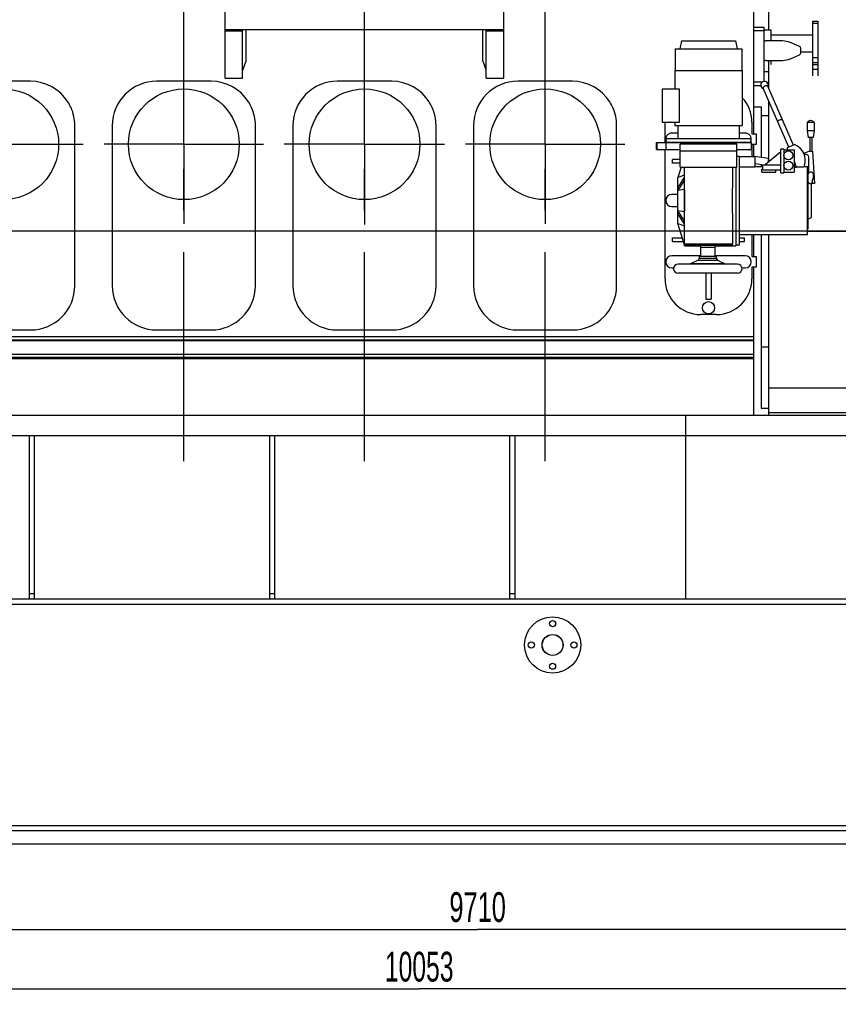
# Model space of a CAD drawing. Header units: millimetres. Extents: x 0 to 1189, y 0 to 841.
# Tile 67 of 136: x 566 to 662, y 514 to 630. Entities that reach past the tile are written whole.
import ezdxf
from ezdxf.enums import TextEntityAlignment as Align

# ---------------------------------------------------------------- set-up
doc = ezdxf.new("R2010")
doc.units = ezdxf.units.MM
doc.header["$LTSCALE"] = 65.395
doc.linetypes.add('CENTER', pattern=[0.6, 0.375, -0.075, 0.075, -0.075])
doc.layers.get('0').update_dxf_attribs({"linetype": 'CONTINUOUS'})
for name, color, linetype in [('1907_040000_TLKGS_KS_V_ABL202', 7, 'CONTINUOUS'), ('1907_041000_TLKGS_KS_V_ABL203', 7, 'CONTINUOUS'), ('1907_733000_06_SIMPLE1_A_ABL215', 7, 'CONTINUOUS'), ('1907_733000_06_SIMPLE1_T1_A_PBL216', 7, 'CONTINUOUS'), ('1907_733000_06_SIMPLE1_T2_A_PBL218', 7, 'CONTINUOUS'), ('1907_733000_06_SIMPLE1_T3_A_PBL224', 7, 'CONTINUOUS'), ('1907_733000_06_SIMPLE1_T4_A_PBL217', 7, 'CONTINUOUS'), ('1907_734000_04_SIMPLE1_C_ABL204', 7, 'CONTINUOUS'), ('1907_734000_04_SIMPLE1_T1_C_PBL205', 7, 'CONTINUOUS'), ('1907_884500_18_SIMPLE1_A#AF0_ABL162', 7, 'CONTINUOUS'), ('1907_884500_18_SIMPLE1_T1_A_PBL232', 7, 'CONTINUOUS'), ('1997_000000_TLKGS_MARKETING_ABL3', 7, 'CONTINUOUS'), ('1997_030000_TLKGS_V_ABL10', 7, 'CONTINUOUS'), ('1997_100000_TLKGS_V_ABL132', 7, 'CONTINUOUS'), ('1997_111000_12_SIMPLE1_D_ABL135', 7, 'CONTINUOUS'), ('1997_111000_12_SIMPLE1_T1_D_PBL136', 7, 'CONTINUOUS'), ('1997_111200_08_SIMPLE1_A_ABL140', 7, 'CONTINUOUS'), ('1997_111200_08_SIMPLE1_T6_A_PBL211', 7, 'CONTINUOUS'), ('1997_111200_08_SIMPLE1_T6_A_PBL212', 7, 'CONTINUOUS'), ('1997_111200_08_SIMPLE1_T6_A_PBL213', 7, 'CONTINUOUS'), ('1997_111200_08_SIMPLE1_T6_A_PBL214', 7, 'CONTINUOUS'), ('1997_800000_TLKGS_V_ABL11', 7, 'CONTINUOUS'), ('50ND40-DIN2690-MAK_PBL925', 7, 'CONTINUOUS'), ('9M32C_GENSET_GENERATOR_ABL206', 7, 'CONTINUOUS'), ('9M32C_GENSET_GENERATOR_T1_PBL207', 7, 'CONTINUOUS'), ('9M32C_GENSET_SCHUTZHAUBE_ABL200', 7, 'CONTINUOUS'), ('9M32C_GENSET_SCHUTZHAUBE_T1_PBL201', 7, 'CONTINUOUS'), ('9M32C_GENSET_STD_GRUNDRAHMEN_ABL50', 7, 'CONTINUOUS'), ('9M32C_GENSET_STD_GRUNDRAHMEN_T1_PBL51', 7, 'CONTINUOUS'), ('EN1092-1-01A-DN50-PN16-61_5_PBL924', 7, 'CONTINUOUS'), ('new_view_9_VBL0', 7, 'CONTINUOUS')]:
    doc.layers.add(name, color=color, linetype=linetype)
doc.styles.get("Standard").update_dxf_attribs({"font": 'txt', "width": 0.6})
doc.dimstyles.new('DIMSTYLE_1', dxfattribs={"dimtxt": 3.5, "dimasz": 3.5, "dimexe": 1.8, "dimexo": 0, "dimgap": 0.875, "dimtad": 1, "dimdec": 0, "dimlfac": 25, "dimdsep": 46, "dimtxsty": 'Standard', "dimblk": '_FILLED', "dimblk1": '_FILLED', "dimblk2": '_FILLED', "dimcen": 0.09, "dimadec": 0, "dimazin": 0, "dimtp": 2, "dimtm": 2, "dimtfac": 1, "dimtdec": 0, "dimtofl": 0, "dimtmove": 0, "dimatfit": 3, "dimldrblk": '_FILLED', "dimfxl": 1, "dimtolj": 1, "dimarcsym": 0})
doc.dimstyles.new('DIMSTYLE_4', dxfattribs={"dimtxt": 3.5, "dimasz": 3.5, "dimexe": 1.8, "dimexo": 0, "dimgap": 0.875, "dimtad": 1, "dimlfac": 25, "dimdsep": 46, "dimtxsty": 'Standard', "dimblk": '_FILLED', "dimblk1": '_FILLED', "dimblk2": '_FILLED', "dimcen": 0.09, "dimadec": 0, "dimazin": 0, "dimtp": 2, "dimtm": 2, "dimtfac": 1, "dimtofl": 0, "dimtmove": 0, "dimatfit": 3, "dimldrblk": '_FILLED', "dimfxl": 1, "dimtolj": 1, "dimarcsym": 0})

# ---------------------------------------------------------------- blocks, each defined once
blk = doc.blocks.new('_FILLED')
at = {"color": 0, "linetype": 'ByBlock'}
blk.add_solid([(0, 0), (-1, 0.167), (-1, -0.167)], dxfattribs=at)
blk = doc.blocks.new('*D1')
at = {"color": 2, "linetype": 'Continuous'}
for p, q in [((357.24, 723.54), (345.44, 723.54)), ((347.24, 723.54), (347.24, 664.16)), ((347.24, 604.78), (347.24, 664.16)), ((705.41, 604.78), (345.44, 604.78))]:
    blk.add_line(p, q, dxfattribs=at)
at = {"color": 2, "linetype": 'Continuous', "xscale": 3.5, "yscale": 3.5, "zscale": 3.5}
for p, rotation in [((347.24, 723.54), 90), ((347.24, 604.78), 270)]:
    blk.add_blockref('_FILLED', p, dxfattribs=dict(at, rotation=rotation))
at = {"color": 2, "linetype": 'Continuous', "width": 0.690476}
blk.add_text('2969', height=3.5, rotation=90, dxfattribs=at).set_placement((346.36, 664.16), align=Align.CENTER)
blk = doc.blocks.new('*D10')
at = {"color": 2, "linetype": 'Continuous'}
for p, q in [((425.62, 534.38), (425.62, 520.98)), ((814.02, 534.38), (814.02, 520.98)), ((425.62, 522.78), (619.82, 522.78)), ((814.02, 522.78), (619.82, 522.78))]:
    blk.add_line(p, q, dxfattribs=at)
at = {"color": 2, "linetype": 'Continuous', "xscale": 3.5, "yscale": 3.5, "zscale": 3.5, "rotation": 180}
blk.add_blockref('_FILLED', (425.62, 522.78), dxfattribs=at)
at = {"color": 2, "linetype": 'Continuous', "xscale": 3.5, "yscale": 3.5, "zscale": 3.5}
blk.add_blockref('_FILLED', (814.02, 522.78), dxfattribs=at)
at = {"color": 2, "linetype": 'Continuous', "width": 0.636905}
blk.add_text('9710', height=3.5, dxfattribs=at).set_placement((619.82, 523.65), align=Align.CENTER)
blk = doc.blocks.new('*D11')
at = {"color": 2, "linetype": 'Continuous'}
for p, q in [((411.9, 534.42), (411.9, 513.98)), ((814.02, 534.38), (814.02, 513.98)), ((411.9, 515.78), (612.96, 515.78)), ((814.02, 515.78), (612.96, 515.78))]:
    blk.add_line(p, q, dxfattribs=at)
at = {"color": 2, "linetype": 'Continuous', "xscale": 3.5, "yscale": 3.5, "zscale": 3.5, "rotation": 180}
blk.add_blockref('_FILLED', (411.9, 515.78), dxfattribs=at)
at = {"color": 2, "linetype": 'Continuous', "xscale": 3.5, "yscale": 3.5, "zscale": 3.5}
blk.add_blockref('_FILLED', (814.02, 515.78), dxfattribs=at)
at = {"color": 2, "linetype": 'Continuous', "width": 0.619048}
blk.add_text('10053', height=3.5, dxfattribs=at).set_placement((612.96, 516.65), align=Align.CENTER)
blk = doc.blocks.new('1907_884500_18_SIMPLE1_T1_A_PBL232', base_point=(606.54, 627.73))
at = {"layer": '1907_884500_18_SIMPLE1_T1_A_PBL232', "color": 7, "linetype": 'Continuous'}
for p, q in [((591.54, 632.3), (591.54, 632.44)), ((591.54, 632.3), (621.54, 632.3)), ((594.46, 631.64), (592.06, 631.64)), ((592.06, 631.64), (592.06, 630.7)), ((594.46, 631.64), (594.46, 630.7)), ((601.74, 631.64), (599.34, 631.64)), ((599.34, 631.64), (599.34, 630.7)), ((601.74, 631.64), (601.74, 630.7)), ((613.74, 631.64), (611.34, 631.64)), ((611.34, 631.64), (611.34, 630.7)), ((613.74, 631.64), (613.74, 630.7)), ((621.02, 631.64), (618.62, 631.64)), ((618.62, 631.64), (618.62, 630.7)), ((621.02, 631.64), (621.02, 630.7)), ((621.54, 632.3), (621.54, 632.44)), ((590.18, 630.7), (622.9, 630.7)), ((590.18, 622.76), (590.18, 630.7)), ((622.9, 622.76), (622.9, 630.7)), ((590.18, 628.48), (622.9, 628.48)), ((592.23, 628.28), (590.18, 628.28)), ((592.23, 622.76), (592.23, 628.48)), ((592.63, 628.48), (592.63, 624.73)), ((620.44, 624.81), (620.44, 628.48)), ((620.84, 622.76), (620.84, 628.48)), ((622.9, 628.28), (620.84, 628.28)), ((592.63, 624.73), (592.23, 623.64)), ((620.84, 623.72), (620.44, 624.81)), ((590.18, 622.76), (592.23, 622.76)), ((620.84, 622.76), (622.9, 622.76))]:
    blk.add_line(p, q, dxfattribs=at)
for centre, start, end in [((591.49, 632.7), 298.4339, 340.5293), ((595.03, 632.7), 199.4707, 241.5661), ((598.77, 632.7), 298.4339, 340.5293), ((602.31, 632.7), 199.4707, 241.5661), ((610.77, 632.7), 298.4339, 340.5293), ((614.31, 632.7), 199.4707, 241.5661), ((618.05, 632.7), 298.4339, 340.5293), ((621.59, 632.7), 199.4707, 241.5661)]:
    blk.add_arc(centre, 1.2, start, end, dxfattribs=at)
blk = doc.blocks.new('1907_884500_18_SIMPLE1_A#AF0_ABL162', base_point=(542.95, 636.59))
at = {"layer": '1907_884500_18_SIMPLE1_T1_A_PBL232'}
blk.add_blockref('1907_884500_18_SIMPLE1_T1_A_PBL232', (606.54, 627.73), dxfattribs=at)
blk = doc.blocks.new('1997_800000_TLKGS_V_ABL11', base_point=(504.44, 643.28))
at = {"layer": '1907_884500_18_SIMPLE1_A#AF0_ABL162'}
blk.add_blockref('1907_884500_18_SIMPLE1_A#AF0_ABL162', (542.95, 636.59), dxfattribs=at)
blk = doc.blocks.new('1997_111000_12_SIMPLE1_T1_D_PBL136', base_point=(544.74, 620.49))
at = {"layer": '1997_111000_12_SIMPLE1_T1_D_PBL136', "color": 2, "linetype": 'CENTER'}
for p, q in [((585.34, 577.78), (585.34, 663.19)), ((606.54, 577.78), (606.54, 663.17)), ((627.74, 577.78), (627.74, 663.18))]:
    blk.add_line(p, q, dxfattribs=at)
at = {"layer": '1997_111000_12_SIMPLE1_T1_D_PBL136', "color": 7, "linetype": 'Continuous'}
for p, q in [((652.22, 658.18), (652.22, 616.22)), ((659.14, 629.46), (659.74, 629.46)), ((659.14, 629.46), (659.14, 623.04)), ((659.74, 629.46), (659.74, 623.04)), ((652.22, 628.74), (653.42, 628.74)), ((653.42, 628.74), (653.42, 622.36)), ((653.42, 628.44), (654.22, 628.44)), ((654.22, 628.44), (654.22, 627.12)), ((653.48, 627.18), (653.42, 627.18)), ((655.6, 627.12), (653.66, 627.12)), ((654.22, 627.82), (659.14, 627.82)), ((657.6, 626.47), (656.53, 626.93)), ((657.76, 625.73), (657.76, 626.23)), ((657.76, 625.84), (659.14, 625.84)), ((653.42, 624.78), (653.48, 624.78)), ((653.66, 624.84), (655.6, 624.84)), ((654.22, 624.84), (654.22, 624.34)), ((656.53, 625.03), (657.6, 625.49)), ((653.42, 623.52), (654.02, 623.52)), ((652.22, 621.9), (653.06, 621.9)), ((652.22, 614.94), (652.22, 613.54)), ((652.22, 604.38), (652.22, 601.82)), ((652.22, 600.54), (652.22, 583.18)), ((652.22, 592.38), (429.74, 592.38)), ((652.22, 590.28), (429.74, 590.28)), ((652.22, 589.78), (429.74, 589.78))]:
    blk.add_line(p, q, dxfattribs=at)
at = {"layer": '1997_111000_12_SIMPLE1_T1_D_PBL136', "color": 9, "linetype": 'Continuous'}
for p, q in [((659.14, 629.22), (659.74, 629.22)), ((652.22, 628.34), (653.42, 628.34)), ((659.14, 625.17), (659.74, 625.17)), ((659.14, 624.6), (659.74, 624.6)), ((659.14, 624.36), (659.74, 624.36)), ((659.14, 623.79), (659.74, 623.79)), ((652.22, 622.3), (653.26, 622.3)), ((652.22, 591.98), (429.74, 591.98)), ((652.22, 591.9), (429.74, 591.9)), ((652.22, 590.3), (429.74, 590.3)), ((652.22, 589.94), (429.74, 589.94))]:
    blk.add_line(p, q, dxfattribs=at)
at = {"layer": '1997_111000_12_SIMPLE1_T1_D_PBL136', "color": 7, "linetype": 'Continuous'}
for centre, radius, start, end in [((653.66, 627.42), 0.299, 233.4114, 270), ((655.6, 624.78), 2.34, 66.8, 90), ((657.5, 626.23), 0.261, 0, 66.8025), ((657.5, 625.73), 0.261, 293.2, 359.9912), ((653.66, 624.54), 0.299, 90, 126.5886), ((655.6, 627.18), 2.34, 270, 293.2)]:
    blk.add_arc(centre, radius, start, end, dxfattribs=at)
blk = doc.blocks.new('1997_111000_12_SIMPLE1_D_ABL135', base_point=(544.74, 622.38))
at = {"layer": '1997_111000_12_SIMPLE1_T1_D_PBL136'}
blk.add_blockref('1997_111000_12_SIMPLE1_T1_D_PBL136', (544.74, 620.49), dxfattribs=at)
blk = doc.blocks.new('1997_111200_08_SIMPLE1_T6_A_PBL211', base_point=(564.14, 608.76))
at = {"layer": '1997_111200_08_SIMPLE1_T6_A_PBL211', "color": 2, "linetype": 'CENTER'}
for q in [(564.14, 624.34), (554.78, 614.98), (564.14, 605.62), (573.5, 614.98)]:
    blk.add_line((564.14, 614.98), q, dxfattribs=at)
at = {"layer": '1997_111200_08_SIMPLE1_T6_A_PBL211', "color": 7, "linetype": 'Continuous'}
for p, q in [((567.34, 622.38), (560.94, 622.38)), ((555.74, 617.18), (555.74, 598.38)), ((572.54, 598.38), (572.54, 617.18)), ((560.94, 593.18), (567.34, 593.18))]:
    blk.add_line(p, q, dxfattribs=at)
blk.add_circle((564.14, 614.98), 6.5, dxfattribs=at)
for centre, radius, start, end in [((560.94, 617.18), 5.2, 90, 180), ((567.34, 617.18), 5.2, 32.2971, 90), ((567.38, 617.2), 5.15, 23.9005, 32.3361), ((567.32, 617.18), 5.22, 0, 23.9005), ((560.94, 598.38), 5.2, 180, 270), ((567.34, 598.38), 5.2, 270, 360)]:
    blk.add_arc(centre, radius, start, end, dxfattribs=at)
blk = doc.blocks.new('1997_111200_08_SIMPLE1_T6_A_PBL212', base_point=(585.34, 608.75))
at = {"layer": '1997_111200_08_SIMPLE1_T6_A_PBL212', "color": 2, "linetype": 'CENTER'}
for q in [(585.34, 624.33), (575.99, 614.98), (594.69, 614.98), (585.34, 605.63)]:
    blk.add_line((585.34, 614.98), q, dxfattribs=at)
at = {"layer": '1997_111200_08_SIMPLE1_T6_A_PBL212', "color": 7, "linetype": 'Continuous'}
for p, q in [((588.54, 622.38), (582.14, 622.38)), ((576.94, 617.18), (576.94, 598.38)), ((593.74, 598.38), (593.74, 617.18)), ((582.14, 593.18), (588.54, 593.18))]:
    blk.add_line(p, q, dxfattribs=at)
blk.add_circle((585.34, 614.98), 6.5, dxfattribs=at)
for centre, radius, start, end in [((582.14, 617.18), 5.2, 90, 180), ((588.54, 617.18), 5.2, 32.2971, 90), ((588.58, 617.2), 5.15, 23.9005, 32.3361), ((588.52, 617.18), 5.22, 0, 23.9005), ((582.14, 598.38), 5.2, 180, 270), ((588.54, 598.38), 5.2, 270, 360)]:
    blk.add_arc(centre, radius, start, end, dxfattribs=at)
blk = doc.blocks.new('1997_111200_08_SIMPLE1_T6_A_PBL213', base_point=(606.54, 608.79))
at = {"layer": '1997_111200_08_SIMPLE1_T6_A_PBL213', "color": 2, "linetype": 'CENTER'}
for q in [(606.54, 624.39), (597.12, 614.98), (615.95, 614.98), (606.54, 605.57)]:
    blk.add_line((606.54, 614.98), q, dxfattribs=at)
at = {"layer": '1997_111200_08_SIMPLE1_T6_A_PBL213', "color": 7, "linetype": 'Continuous'}
for p, q in [((609.74, 622.38), (603.34, 622.38)), ((598.14, 617.18), (598.14, 598.38)), ((614.94, 598.38), (614.94, 617.18)), ((603.34, 593.18), (609.74, 593.18))]:
    blk.add_line(p, q, dxfattribs=at)
blk.add_circle((606.54, 614.98), 6.5, dxfattribs=at)
for centre, radius, start, end in [((603.34, 617.18), 5.2, 90, 180), ((609.74, 617.18), 5.2, 32.2971, 90), ((609.78, 617.2), 5.15, 23.9005, 32.3361), ((609.72, 617.18), 5.22, 0, 23.9005), ((603.34, 598.38), 5.2, 180, 270), ((609.74, 598.38), 5.2, 270, 360)]:
    blk.add_arc(centre, radius, start, end, dxfattribs=at)
blk = doc.blocks.new('1997_111200_08_SIMPLE1_T6_A_PBL214', base_point=(627.74, 608.76))
at = {"layer": '1997_111200_08_SIMPLE1_T6_A_PBL214', "color": 2, "linetype": 'CENTER'}
for q in [(627.74, 624.33), (618.39, 614.98), (637.09, 614.98), (627.74, 605.63)]:
    blk.add_line((627.74, 614.98), q, dxfattribs=at)
at = {"layer": '1997_111200_08_SIMPLE1_T6_A_PBL214', "color": 7, "linetype": 'Continuous'}
for p, q in [((630.94, 622.38), (624.54, 622.38)), ((619.34, 617.18), (619.34, 598.38)), ((636.14, 598.38), (636.14, 617.18)), ((624.54, 593.18), (630.94, 593.18))]:
    blk.add_line(p, q, dxfattribs=at)
blk.add_circle((627.74, 614.98), 6.5, dxfattribs=at)
for centre, radius, start, end in [((624.54, 617.18), 5.2, 90, 180), ((630.94, 617.18), 5.2, 32.2971, 90), ((630.98, 617.2), 5.15, 23.9005, 32.3361), ((630.92, 617.18), 5.22, 0, 23.9005), ((624.54, 598.38), 5.2, 180, 270), ((630.94, 598.38), 5.2, 270, 360)]:
    blk.add_arc(centre, radius, start, end, dxfattribs=at)
blk = doc.blocks.new('1997_111200_08_SIMPLE1_A_ABL140', base_point=(538.46, 624.73))
at = {"layer": '1997_111200_08_SIMPLE1_T6_A_PBL211'}
blk.add_blockref('1997_111200_08_SIMPLE1_T6_A_PBL211', (564.14, 608.76), dxfattribs=at)
at = {"layer": '1997_111200_08_SIMPLE1_T6_A_PBL212'}
blk.add_blockref('1997_111200_08_SIMPLE1_T6_A_PBL212', (585.34, 608.75), dxfattribs=at)
at = {"layer": '1997_111200_08_SIMPLE1_T6_A_PBL213'}
blk.add_blockref('1997_111200_08_SIMPLE1_T6_A_PBL213', (606.54, 608.79), dxfattribs=at)
at = {"layer": '1997_111200_08_SIMPLE1_T6_A_PBL214'}
blk.add_blockref('1997_111200_08_SIMPLE1_T6_A_PBL214', (627.74, 608.76), dxfattribs=at)
blk = doc.blocks.new('1997_100000_TLKGS_V_ABL132', base_point=(541.88, 632.44))
at = {"layer": '1997_111000_12_SIMPLE1_D_ABL135'}
blk.add_blockref('1997_111000_12_SIMPLE1_D_ABL135', (544.74, 622.38), dxfattribs=at)
at = {"layer": '1997_111200_08_SIMPLE1_A_ABL140'}
blk.add_blockref('1997_111200_08_SIMPLE1_A_ABL140', (538.46, 624.73), dxfattribs=at)
blk = doc.blocks.new('1997_030000_TLKGS_V_ABL10', base_point=(520.54, 642.12))
at = {"layer": '1997_100000_TLKGS_V_ABL132'}
blk.add_blockref('1997_100000_TLKGS_V_ABL132', (541.88, 632.44), dxfattribs=at)
at = {"layer": '1997_800000_TLKGS_V_ABL11'}
blk.add_blockref('1997_800000_TLKGS_V_ABL11', (504.44, 643.28), dxfattribs=at)
blk = doc.blocks.new('1907_734000_04_SIMPLE1_T1_C_PBL205', base_point=(653.12, 601.68))
at = {"layer": '1907_734000_04_SIMPLE1_T1_C_PBL205', "color": 7, "linetype": 'Continuous'}
for p, q in [((652.22, 619.38), (653.1, 619.38)), ((653.1, 619.38), (653.1, 613.46)), ((653.1, 618.35), (654.02, 618.35)), ((653.1, 612.61), (653.1, 612.38)), ((653.1, 604.38), (653.1, 583.98)), ((653.1, 591.21), (654.02, 591.21)), ((653.1, 583.98), (654.02, 583.98))]:
    blk.add_line(p, q, dxfattribs=at)
blk = doc.blocks.new('1907_734000_04_SIMPLE1_C_ABL204', base_point=(653.12, 601.68))
at = {"layer": '1907_734000_04_SIMPLE1_T1_C_PBL205'}
blk.add_blockref('1907_734000_04_SIMPLE1_T1_C_PBL205', (653.12, 601.68), dxfattribs=at)
blk = doc.blocks.new('1907_733000_06_SIMPLE1_T1_A_PBL216', base_point=(647.16, 607.72))
at = {"layer": '1907_733000_06_SIMPLE1_T1_A_PBL216', "color": 7, "linetype": 'Continuous'}
for p, q in [((641.82, 615.18), (641.82, 617.57)), ((652.02, 617.58), (652.02, 616.22)), ((643.32, 616.3), (642.62, 616.3)), ((651.22, 616.3), (650.52, 616.3)), ((652.02, 616.22), (652.5, 616.22)), ((652.5, 616.22), (652.5, 614.94)), ((641.82, 599.18), (641.82, 614.38)), ((643.6, 612.3), (643.6, 614.18)), ((650.24, 612.3), (650.24, 614.18)), ((652.5, 614.94), (652.02, 614.94)), ((652.02, 614.94), (652.02, 613.54)), ((643.6, 613.18), (642.7, 613.18)), ((642.7, 612.78), (642.7, 613.18)), ((643.6, 612.78), (642.7, 612.78)), ((643.71, 612.3), (643.32, 611.07)), ((643.6, 612.3), (650.24, 612.3)), ((644.12, 603.06), (644.12, 612.3)), ((649.72, 612.3), (649.72, 610.2)), ((650.12, 612.3), (650.12, 603.06)), ((644.12, 611.35), (643.32, 611.07)), ((644.12, 611.15), (643.32, 609.9)), ((643.32, 611.08), (643.32, 611.08)), ((643.32, 605.68), (643.32, 611.08)), ((643.32, 611.07), (643.32, 611.07)), ((644.12, 610.81), (643.32, 609.55)), ((644.12, 609.69), (643.32, 609.55)), ((643.32, 609.1), (642.62, 609.1)), ((642.62, 607.66), (643.32, 607.66)), ((644.12, 605.95), (643.32, 607.21)), ((643.32, 607.21), (644.12, 607.07)), ((644.12, 605.61), (643.32, 606.86)), ((649.72, 606.56), (649.72, 603.24)), ((644.12, 603.18), (643.32, 605.69)), ((643.32, 605.69), (643.32, 605.69)), ((643.32, 605.69), (644.12, 605.41)), ((643.32, 605.68), (643.32, 605.68)), ((642.7, 603.98), (643.86, 603.98)), ((642.7, 603.58), (642.7, 603.98)), ((650.57, 603.98), (651.14, 603.98)), ((651.14, 603.58), (651.14, 603.98)), ((652.02, 604.38), (652.02, 601.82)), ((642.7, 603.58), (643.99, 603.58)), ((649.72, 603.24), (644.12, 603.24)), ((644.12, 603.06), (645.96, 603.06)), ((644.16, 603.24), (644.16, 603.14)), ((649.68, 603.14), (644.16, 603.14)), ((647.72, 603.06), (650.12, 603.06)), ((649.68, 603.24), (649.68, 603.14)), ((650.57, 603.58), (651.14, 603.58)), ((646, 601.9), (642.62, 601.9)), ((651.22, 601.9), (647.68, 601.9)), ((652.02, 601.82), (652.5, 601.82)), ((652.5, 601.82), (652.5, 600.54)), ((642.62, 600.46), (642.84, 600.46)), ((650.84, 600.46), (651.22, 600.46)), ((652.5, 600.54), (652.02, 600.54)), ((652.02, 600.54), (652.02, 599.18)), ((646.6, 599.84), (646.6, 596.78)), ((647.24, 599.84), (647.24, 596.78)), ((646.6, 596.78), (647.24, 596.78)), ((647.82, 594.98), (646.02, 594.98))]:
    blk.add_line(p, q, dxfattribs=at)
blk.add_circle((646.92, 595.78), 0.72, dxfattribs=at)
for centre, radius, start, end in [((647.82, 617.58), 4.2, 0, 43.1334), ((642.62, 615.58), 0.72, 90, 197.3504), ((651.22, 615.58), 0.72, 342.6496, 90), ((642.62, 608.38), 0.72, 90, 270), ((642.62, 601.18), 0.72, 90, 270), ((651.22, 601.18), 0.72, 270, 90), ((646.02, 599.18), 4.2, 180, 270), ((647.82, 599.18), 4.2, 270, 360)]:
    blk.add_arc(centre, radius, start, end, dxfattribs=at)
for points, knots in [([(643.32, 609.9), (643.32, 609.87), (643.32, 609.76), (643.32, 609.64), (643.32, 609.55)], [0, 0, 0, 0, 0.240786, 1, 1, 1, 1]), ([(644.12, 606.56), (644.12, 606.86), (644.13, 607.47), (644.14, 608.38), (644.13, 609.29), (644.12, 609.9), (644.12, 610.2)], [0, 0, 0, 0, 0.246154, 0.5, 0.753846, 1, 1, 1, 1]), ([(649.72, 610.2), (649.72, 609.9), (649.71, 609.29), (649.7, 608.38), (649.71, 607.47), (649.72, 606.86), (649.72, 606.56)], [0, 0, 0, 0, 0.246154, 0.5, 0.753846, 1, 1, 1, 1]), ([(643.32, 607.21), (643.32, 607.18), (643.32, 607.06), (643.32, 606.95), (643.32, 606.86)], [0, 0, 0, 0, 0.258817, 1, 1, 1, 1])]:
    blk.add_open_spline(points, degree=3, knots=knots, dxfattribs=at)
blk = doc.blocks.new('1907_733000_06_SIMPLE1_T4_A_PBL217', base_point=(646.84, 601.49))
at = {"layer": '1907_733000_06_SIMPLE1_T4_A_PBL217', "color": 7, "linetype": 'Continuous'}
for p, q in [((645.94, 603.14), (645.94, 603.13)), ((645.94, 603.13), (647.74, 603.13)), ((645.94, 603.13), (646, 602.91)), ((646, 602.91), (647.68, 602.91)), ((646, 602.91), (646, 601.85)), ((647.74, 603.13), (647.68, 602.91)), ((647.68, 602.91), (647.68, 601.85)), ((647.74, 603.14), (647.74, 603.13)), ((645.7, 601.39), (644.88, 600.97)), ((645.84, 601.62), (645.7, 601.39)), ((645.7, 601.39), (647.97, 601.39)), ((645.84, 601.85), (647.84, 601.85)), ((645.84, 601.85), (645.84, 601.62)), ((645.84, 601.62), (647.84, 601.62)), ((647.84, 601.85), (647.84, 601.62)), ((647.84, 601.62), (647.97, 601.39)), ((647.97, 601.39), (648.79, 600.97)), ((650.31, 600.9), (643.36, 600.9)), ((644.88, 600.97), (644.64, 600.9)), ((644.88, 600.97), (648.79, 600.97)), ((648.79, 600.97), (649.03, 600.9)), ((650.31, 599.84), (643.36, 599.84))]:
    blk.add_line(p, q, dxfattribs=at)
for centre, start, end in [((643.36, 600.37), 90, 270), ((650.32, 600.37), 270, 90)]:
    blk.add_arc(centre, 0.534, start, end, dxfattribs=at)
blk = doc.blocks.new('1907_733000_06_SIMPLE1_T2_A_PBL218', base_point=(654.75, 612.52))
at = {"layer": '1907_733000_06_SIMPLE1_T2_A_PBL218', "color": 7, "linetype": 'Continuous'}
for p, q in [((656.35, 614.65), (653.33, 621.56)), ((656.9, 614.89), (653.88, 621.8)), ((659.34, 617.54), (658.5, 617.54)), ((658.5, 617.54), (658.5, 616.58)), ((658.94, 617.76), (658.9, 617.76)), ((659.34, 617.54), (659.34, 616.58)), ((659.34, 616.58), (658.5, 616.58)), ((658.5, 616.58), (658.62, 615.78)), ((659.34, 616.58), (659.22, 615.78)), ((659.22, 615.78), (658.62, 615.78)), ((658.8, 615.78), (658.8, 614.18)), ((659.04, 615.78), (659.04, 614.18)), ((655.42, 614.08), (653.59, 612.56)), ((655.42, 612.56), (655.42, 614.08)), ((655.77, 614.4), (655.43, 614.4)), ((655.43, 611.64), (655.43, 614.4)), ((655.76, 614.32), (656.96, 614.32)), ((655.76, 614.32), (655.76, 611.72)), ((655.77, 614.4), (655.77, 611.64)), ((656.2, 614.59), (657.03, 614.95)), ((656.2, 614.32), (656.2, 614.59)), ((656.96, 614.32), (656.96, 611.72)), ((658.1, 613.93), (658.72, 614.18)), ((658.72, 614.18), (659.12, 614.18)), ((659.12, 614.18), (659.38, 610.36)), ((650.24, 613.58), (650.57, 613.58)), ((650.57, 603.18), (650.57, 613.58)), ((650.57, 613.54), (652.37, 613.54)), ((652.34, 613.57), (652.33, 613.54)), ((652.34, 613.57), (653.96, 613.34)), ((652.37, 613.54), (652.37, 612.35)), ((653.96, 613.34), (653.89, 612.81)), ((653.93, 613.13), (654.18, 613.09)), ((654.16, 613.09), (654.29, 613.14)), ((655.42, 613.64), (655.43, 613.64)), ((656.96, 612.99), (657.21, 612.3)), ((658.24, 613.77), (658.17, 613.74)), ((658.68, 611.7), (658.68, 613.47)), ((650.57, 612.35), (652.37, 612.35)), ((652.37, 612.71), (653.44, 612.56)), ((652.37, 612.38), (653.29, 612.38)), ((653.2, 612.04), (653.29, 612.04)), ((653.2, 611.72), (653.2, 612.04)), ((653.29, 612.56), (655.43, 612.56)), ((653.29, 612), (653.29, 612.56)), ((653.29, 612), (655.43, 612)), ((654.84, 611.72), (654.84, 612)), ((656.96, 612.46), (656.97, 612.44)), ((656.97, 612.44), (656.96, 612.43)), ((656.96, 612.3), (657.21, 612.3)), ((657.19, 612.35), (658.17, 612.35)), ((658.17, 612.45), (658.17, 612.35)), ((658.17, 612.38), (658.56, 612.38)), ((658.56, 604.38), (658.56, 612.38)), ((658.56, 611.75), (658.6, 611.75)), ((658.6, 611.75), (658.6, 605.01)), ((653.2, 611.72), (654.84, 611.72)), ((655.43, 611.64), (655.77, 611.64)), ((655.76, 611.72), (656.96, 611.72)), ((658.6, 611.7), (658.68, 611.7)), ((659.23, 611.3), (658.96, 610.18)), ((659.14, 610.36), (659.11, 610.82)), ((658.96, 610.27), (658.96, 606.38)), ((659.38, 610.36), (659.14, 610.36)), ((658.6, 606.17), (658.96, 606.38)), ((658.56, 605.01), (658.6, 605.01)), ((650.57, 604.38), (658.56, 604.38)), ((650.12, 603.18), (650.57, 603.18))]:
    blk.add_line(p, q, dxfattribs=at)
for centre in [(656.3, 613.68), (656.3, 612.48)]:
    blk.add_circle(centre, 0.521, dxfattribs=at)
for centre, radius, start, end in [((653.49, 621.93), 0.436, 337.2507, 249.863), ((658.9, 617.29), 0.474, 90, 147.4586), ((658.94, 617.29), 0.474, 32.5414, 90), ((656.28, 613.1), 2, 341.0743, 67.8393), ((654.28, 612.83), 0.28, 113.633, 163.2954), ((658.36, 613.47), 0.32, 0, 111.894), ((658.6, 611.45), 0.00488, 201.3469, 338.6531), ((658.92, 611.38), 0.32, 346.4483, 166.3104), ((610.19, 530.23), 93.73, 58.6497, 58.907)]:
    blk.add_arc(centre, radius, start, end, dxfattribs=at)
for points, knots in [([(653.54, 621.82), (653.51, 621.8), (653.44, 621.77), (653.35, 621.69), (653.31, 621.6), (653.33, 621.56)], [0, 0, 0, 0, 0.324332, 0.612802, 1, 1, 1, 1]), ([(653.88, 621.8), (653.86, 621.84), (653.76, 621.87), (653.65, 621.86), (653.58, 621.83), (653.54, 621.82)], [0, 0, 0, 0, 0.387198, 0.675668, 1, 1, 1, 1]), ([(655.04, 617.65), (655.03, 617.66), (655.05, 617.7), (655.13, 617.77), (655.21, 617.82), (655.28, 617.84)], [0, 0, 0, 0, 0.116647, 0.331004, 1, 1, 1, 1]), ([(655.28, 617.84), (655.34, 617.87), (655.44, 617.9), (655.54, 617.92), (655.58, 617.9), (655.59, 617.89)], [0, 0, 0, 0, 0.668996, 0.883353, 1, 1, 1, 1])]:
    blk.add_open_spline(points, degree=3, knots=knots, dxfattribs=at)
blk = doc.blocks.new('1907_733000_06_SIMPLE1_T3_A_PBL224', base_point=(646.36, 620.65))
at = {"layer": '1907_733000_06_SIMPLE1_T3_A_PBL224', "color": 7, "linetype": 'Continuous'}
for p, q in [((643.75, 627.12), (643.55, 626.18)), ((643.75, 627.12), (650.09, 627.12)), ((650.09, 627.12), (650.28, 626.18)), ((643, 626.18), (650.84, 626.18)), ((643, 626.18), (643, 623.65)), ((650.84, 626.18), (650.84, 623.65)), ((642.96, 623.65), (650.88, 623.65)), ((642.96, 623.65), (642.96, 621.45)), ((650.88, 623.65), (650.88, 617.18)), ((643.5, 621.45), (641.48, 621.45)), ((641.48, 621.45), (641.48, 617.57)), ((643.5, 617.57), (643.5, 621.45)), ((641.48, 617.57), (643.5, 617.57)), ((642.96, 617.57), (642.96, 617.18)), ((642.96, 617.18), (650.88, 617.18)), ((643.32, 617.18), (643.32, 615.62)), ((650.52, 617.18), (650.52, 615.62)), ((651.91, 615.62), (641.93, 615.62)), ((641.93, 615.2), (641.93, 615.62)), ((651.91, 615.2), (641.93, 615.2)), ((641.95, 615.18), (641.95, 615.2)), ((651.88, 615.18), (651.88, 615.2)), ((651.91, 615.2), (651.91, 615.62)), ((640.8, 615.18), (651.88, 615.18)), ((640.8, 614.38), (640.8, 615.18)), ((640.8, 614.38), (643.6, 614.38)), ((641.92, 615.18), (641.92, 614.38)), ((650.24, 614.98), (643.6, 614.98)), ((643.6, 614.18), (643.6, 614.98)), ((650.24, 614.18), (643.6, 614.18)), ((645, 614.98), (645, 615.18)), ((650.24, 614.18), (650.24, 614.98)), ((650.24, 614.38), (651.92, 614.38)), ((651.92, 615.18), (651.92, 614.38))]:
    blk.add_line(p, q, dxfattribs=at)
at = {"layer": '1907_733000_06_SIMPLE1_T3_A_PBL224', "color": 9, "linetype": 'Continuous'}
for p, q in [((640.88, 614.38), (640.88, 615.18)), ((646.42, 614.98), (646.42, 615.18)), ((646.55, 614.98), (646.55, 615.18)), ((646.75, 614.98), (646.75, 615.18))]:
    blk.add_line(p, q, dxfattribs=at)
blk = doc.blocks.new('1907_733000_06_SIMPLE1_A_ABL215', base_point=(650.09, 611.05))
at = {"layer": '1907_733000_06_SIMPLE1_T1_A_PBL216'}
blk.add_blockref('1907_733000_06_SIMPLE1_T1_A_PBL216', (647.16, 607.72), dxfattribs=at)
at = {"layer": '1907_733000_06_SIMPLE1_T2_A_PBL218'}
blk.add_blockref('1907_733000_06_SIMPLE1_T2_A_PBL218', (654.75, 612.52), dxfattribs=at)
at = {"layer": '1907_733000_06_SIMPLE1_T3_A_PBL224'}
blk.add_blockref('1907_733000_06_SIMPLE1_T3_A_PBL224', (646.36, 620.65), dxfattribs=at)
at = {"layer": '1907_733000_06_SIMPLE1_T4_A_PBL217'}
blk.add_blockref('1907_733000_06_SIMPLE1_T4_A_PBL217', (646.84, 601.49), dxfattribs=at)
blk = doc.blocks.new('1907_041000_TLKGS_KS_V_ABL203', base_point=(650.09, 605.55))
at = {"layer": '1907_733000_06_SIMPLE1_A_ABL215'}
blk.add_blockref('1907_733000_06_SIMPLE1_A_ABL215', (650.09, 611.05), dxfattribs=at)
at = {"layer": '1907_734000_04_SIMPLE1_C_ABL204'}
blk.add_blockref('1907_734000_04_SIMPLE1_C_ABL204', (653.12, 601.68), dxfattribs=at)
blk = doc.blocks.new('1907_040000_TLKGS_KS_V_ABL202', base_point=(650.09, 605.55))
at = {"layer": '1907_041000_TLKGS_KS_V_ABL203'}
blk.add_blockref('1907_041000_TLKGS_KS_V_ABL203', (650.09, 605.55), dxfattribs=at)
blk = doc.blocks.new('1997_000000_TLKGS_MARKETING_ABL3', base_point=(510.48, 648.64))
at = {"layer": '1907_040000_TLKGS_KS_V_ABL202'}
blk.add_blockref('1907_040000_TLKGS_KS_V_ABL202', (650.09, 605.55), dxfattribs=at)
at = {"layer": '1997_030000_TLKGS_V_ABL10'}
blk.add_blockref('1997_030000_TLKGS_V_ABL10', (520.54, 642.12), dxfattribs=at)
blk = doc.blocks.new('9M32C_GENSET_STD_GRUNDRAHMEN_T1_PBL51', base_point=(612.96, 557.98))
at = {"layer": '9M32C_GENSET_STD_GRUNDRAHMEN_T1_PBL51', "color": 7, "linetype": 'Continuous'}
for p, q in [((428.82, 583.18), (810.82, 583.18)), ((644.22, 583.18), (644.22, 561.58)), ((428.82, 580.78), (810.82, 580.78)), ((567.22, 561.58), (567.22, 580.78)), ((567.82, 561.58), (567.82, 580.78)), ((595.42, 561.58), (595.42, 580.78)), ((596.02, 561.58), (596.02, 580.78)), ((623.62, 561.58), (623.62, 580.78)), ((624.22, 561.58), (624.22, 580.78)), ((567.82, 562.18), (567.22, 562.18)), ((596.02, 562.18), (595.42, 562.18)), ((624.22, 562.18), (623.62, 562.18)), ((428.82, 561.58), (810.82, 561.58)), ((428.82, 560.98), (810.82, 560.98)), ((437.42, 534.98), (802.22, 534.98)), ((437.42, 534.38), (802.22, 534.38)), ((814.02, 532.78), (425.62, 532.78))]:
    blk.add_line(p, q, dxfattribs=at)
blk = doc.blocks.new('EN1092-1-01A-DN50-PN16-61_5_PBL924', base_point=(628.62, 556.18))
at = {"layer": 'EN1092-1-01A-DN50-PN16-61_5_PBL924', "color": 7, "linetype": 'Continuous'}
for centre, radius in [((628.62, 556.18), 3.3), ((628.62, 558.68), 0.36), ((628.62, 556.18), 1.23), ((626.12, 556.18), 0.36), ((631.12, 556.18), 0.36), ((628.62, 553.68), 0.36)]:
    blk.add_circle(centre, radius, dxfattribs=at)
blk = doc.blocks.new('50ND40-DIN2690-MAK_PBL925', base_point=(628.62, 556.18))
at = {"layer": '50ND40-DIN2690-MAK_PBL925', "color": 7, "linetype": 'Continuous'}
blk.add_circle((628.62, 556.18), 1.22, dxfattribs=at)
blk = doc.blocks.new('9M32C_GENSET_STD_GRUNDRAHMEN_ABL50', base_point=(612.96, 557.98))
at = {"layer": '50ND40-DIN2690-MAK_PBL925'}
blk.add_blockref('50ND40-DIN2690-MAK_PBL925', (628.62, 556.18), dxfattribs=at)
at = {"layer": '9M32C_GENSET_STD_GRUNDRAHMEN_T1_PBL51'}
blk.add_blockref('9M32C_GENSET_STD_GRUNDRAHMEN_T1_PBL51', (612.96, 557.98), dxfattribs=at)
at = {"layer": 'EN1092-1-01A-DN50-PN16-61_5_PBL924'}
blk.add_blockref('EN1092-1-01A-DN50-PN16-61_5_PBL924', (628.62, 556.18), dxfattribs=at)
blk = doc.blocks.new('9M32C_GENSET_SCHUTZHAUBE_T1_PBL201', base_point=(669.36, 609.08))
at = {"layer": '9M32C_GENSET_SCHUTZHAUBE_T1_PBL201', "color": 7, "linetype": 'Continuous'}
for p, q in [((678.7, 634.98), (654.02, 634.98)), ((654.02, 628.44), (654.02, 634.98)), ((678.7, 583.18), (678.7, 634.98)), ((654.02, 621.48), (654.02, 624.84)), ((654.02, 613.12), (654.02, 619.98)), ((678.7, 616.58), (678.94, 616.58)), ((678.94, 616.58), (678.94, 595.58)), ((678.94, 614.58), (684.7, 614.58)), ((684.7, 614.58), (684.7, 595.58)), ((654.02, 583.18), (654.02, 604.38)), ((678.7, 595.58), (684.7, 595.58)), ((654.02, 586.38), (678.7, 586.38)), ((654.02, 583.5), (678.7, 583.5))]:
    blk.add_line(p, q, dxfattribs=at)
at = {"layer": '9M32C_GENSET_SCHUTZHAUBE_T1_PBL201', "color": 9, "linetype": 'Continuous'}
blk.add_line((658.56, 604.78), (684.7, 604.78), dxfattribs=at)
blk = doc.blocks.new('9M32C_GENSET_SCHUTZHAUBE_ABL200', base_point=(669.36, 609.08))
at = {"layer": '9M32C_GENSET_SCHUTZHAUBE_T1_PBL201'}
blk.add_blockref('9M32C_GENSET_SCHUTZHAUBE_T1_PBL201', (669.36, 609.08), dxfattribs=at)
blk = doc.blocks.new('9M32C_GENSET_GENERATOR_T1_PBL207', base_point=(599.24, 632.72))
at = {"layer": '9M32C_GENSET_GENERATOR_T1_PBL207', "color": 2, "linetype": 'CENTER'}
blk.add_line((804.68, 604.78), (393.81, 604.78), dxfattribs=at)
blk = doc.blocks.new('9M32C_GENSET_GENERATOR_ABL206', base_point=(599.24, 632.72))
at = {"layer": '9M32C_GENSET_GENERATOR_T1_PBL207'}
blk.add_blockref('9M32C_GENSET_GENERATOR_T1_PBL207', (599.24, 632.72), dxfattribs=at)
blk = doc.blocks.new('NEW_VIEW_9_VBL0', base_point=(585.63, 629.26))
at = {"layer": '1997_000000_TLKGS_MARKETING_ABL3'}
blk.add_blockref('1997_000000_TLKGS_MARKETING_ABL3', (510.48, 648.64), dxfattribs=at)
at = {"layer": '9M32C_GENSET_GENERATOR_ABL206'}
blk.add_blockref('9M32C_GENSET_GENERATOR_ABL206', (599.24, 632.72), dxfattribs=at)
at = {"layer": '9M32C_GENSET_SCHUTZHAUBE_ABL200'}
blk.add_blockref('9M32C_GENSET_SCHUTZHAUBE_ABL200', (669.36, 609.08), dxfattribs=at)
at = {"layer": '9M32C_GENSET_STD_GRUNDRAHMEN_ABL50'}
blk.add_blockref('9M32C_GENSET_STD_GRUNDRAHMEN_ABL50', (612.96, 557.98), dxfattribs=at)

msp = doc.modelspace()

# ---------------------------------------------------------------- block references
at = {"layer": 'new_view_9_VBL0'}
msp.add_blockref('NEW_VIEW_9_VBL0', (585.62781, 629.26403), dxfattribs=at)

# ---------------------------------------------------------------- dimensions: what is measured, and where the dimension line sits
at = {"color": 2, "linetype": 'Continuous'}
for base, p1, p2, angle, dimstyle, picture, middle in [((347.23822, 723.53917), (705.41165, 604.78), (357.23822, 723.53917), 90, 'DIMSTYLE_1', '*D1', (347.23822, 663.82625)), ((425.6174, 522.78), (814.0174, 534.38), (425.6174, 534.38), 180, 'DIMSTYLE_4', '*D10', (619.48409, 522.78))]:
    dim = msp.add_linear_dim(base=base, p1=p1, p2=p2, angle=angle, dimstyle=dimstyle, dxfattribs=at)
    dim.commit()
    dim.dimension.update_dxf_attribs({"geometry": picture, "text_midpoint": middle, "dimtype": 160})
dim = msp.add_linear_dim(base=(814.0174, 515.78), p1=(411.8974, 534.42), p2=(814.0174, 534.38), dimstyle='DIMSTYLE_4', dxfattribs=at)
dim.commit()
dim.dimension.update_dxf_attribs({"geometry": '*D11', "text_midpoint": (612.62407, 515.78), "dimtype": 160})

doc.saveas('drawing.dxf')
